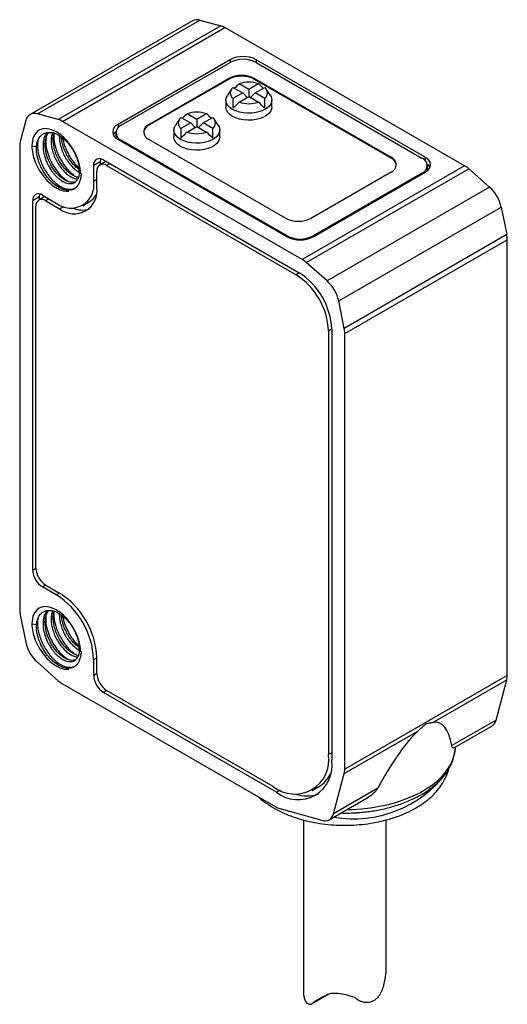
# Model space of a CAD drawing. Header units: millimetres. Extents: x 7 to 546, y 7 to 419.
# Tile 4 of 6: x 231 to 253, y 139 to 182. Entities that reach past the tile are written whole.
import ezdxf

# ---------------------------------------------------------------- set-up
doc = ezdxf.new("R2010")
doc.units = ezdxf.units.MM

msp = doc.modelspace()

# ---------------------------------------------------------------- linework, layer by layer
for p, q in [((238.998, 181.53), (231.927, 177.448)), ((232.246, 177.475), (239.318, 181.558)), ((239.318, 181.558), (240.23, 181.309)), ((240.23, 181.309), (233.159, 177.227)), ((233.339, 177.149), (240.41, 181.231)), ((250.833, 175.215), (240.41, 181.231)), ((240.636, 179.835), (235.757, 177.019)), ((235.899, 176.978), (240.636, 179.713)), ((240.636, 179.835), (240.636, 179.713)), ((249.121, 175.59), (241.768, 179.835)), ((241.768, 179.835), (241.768, 179.713)), ((241.768, 179.713), (248.98, 175.549)), ((237.101, 177.019), (240.565, 179.019)), ((240.565, 178.978), (237.101, 176.978)), ((240.565, 178.978), (240.565, 179.019)), ((241.697, 179.019), (247.637, 175.59)), ((241.697, 178.978), (241.697, 179.019)), ((247.637, 175.549), (241.697, 178.978)), ((240.693, 178.554), (240.516, 178.287)), ((240.758, 178.63), (241.181, 178.386)), ((241.449, 178.542), (241.027, 178.785)), ((241.872, 178.785), (241.449, 178.542)), ((241.449, 178.542), (241.449, 178.231)), ((241.718, 178.386), (242.141, 178.63)), ((242.383, 178.287), (242.206, 178.554)), ((240.449, 178.08), (240.449, 177.774)), ((241.181, 178.386), (240.758, 178.143)), ((241.027, 177.987), (241.449, 178.231)), ((241.181, 178.386), (241.377, 178.19)), ((241.449, 178.231), (241.872, 177.987)), ((241.718, 178.386), (241.522, 178.19)), ((242.141, 178.143), (241.718, 178.386)), ((242.449, 177.774), (242.449, 178.08)), ((231.743, 177.185), (231.503, 176.27)), ((233.159, 177.227), (232.246, 177.475)), ((243.762, 171.133), (233.339, 177.149)), ((238.43, 177.248), (238.253, 176.981)), ((238.496, 177.324), (238.918, 177.08)), ((239.187, 177.235), (238.764, 177.479)), ((239.609, 177.479), (239.187, 177.235)), ((239.187, 177.235), (239.187, 176.925)), ((239.455, 177.08), (239.878, 177.324)), ((240.12, 176.981), (239.943, 177.248)), ((235.757, 177.019), (235.757, 176.867)), ((237.101, 177.019), (237.101, 176.978)), ((238.187, 176.774), (238.187, 176.468)), ((238.918, 177.08), (238.496, 176.836)), ((238.764, 176.681), (239.187, 176.925)), ((238.918, 177.08), (239.114, 176.883)), ((239.187, 176.925), (239.609, 176.681)), ((239.455, 177.08), (239.259, 176.883)), ((239.878, 176.836), (239.455, 177.08)), ((240.187, 176.468), (240.187, 176.774)), ((232.94, 176.412), (232.847, 176.359)), ((235.664, 176.651), (235.664, 176.447)), ((235.665, 176.43), (235.664, 176.447)), ((235.757, 176.366), (243.111, 172.12)), ((243.111, 172.161), (235.899, 176.325)), ((235.899, 176.284), (235.899, 176.325)), ((243.04, 172.937), (237.101, 176.366)), ((231.479, 176.076), (231.479, 155.874)), ((232.01, 176.08), (232.211, 176.051)), ((232.494, 176.155), (232.586, 176.208)), ((235.121, 175.468), (243.641, 170.549)), ((247.637, 175.549), (247.637, 175.59)), ((249.121, 175.59), (249.121, 175.439)), ((234.123, 174.872), (234.058, 175.023)), ((234.979, 175.386), (234.697, 175.223)), ((234.697, 174.528), (234.697, 175.223)), ((235.228, 175.406), (234.962, 175.252)), ((234.979, 175.386), (234.979, 175.262)), ((235.404, 175.304), (235.262, 175.223)), ((235.262, 175.223), (243.5, 170.467)), ((250.833, 175.215), (243.762, 171.133)), ((243.942, 171.002), (251.013, 175.084)), ((249.214, 175.019), (249.214, 175.223)), ((249.214, 175.019), (249.214, 175.001)), ((251.013, 175.084), (251.925, 174.279)), ((234.838, 174.61), (234.697, 174.528)), ((234.838, 174.284), (234.838, 174.978)), ((247.637, 174.937), (244.172, 172.937)), ((244.242, 172.12), (249.121, 174.937)), ((248.98, 174.896), (244.242, 172.161)), ((248.98, 174.855), (248.98, 174.896)), ((251.925, 174.279), (244.854, 170.197)), ((232.328, 173.855), (232.045, 173.691)), ((232.576, 173.874), (232.311, 173.721)), ((232.328, 173.855), (232.328, 173.731)), ((232.469, 173.936), (233.07, 173.589)), ((232.752, 173.773), (232.611, 173.691)), ((232.045, 157.605), (232.045, 173.691)), ((232.186, 157.687), (232.186, 173.446)), ((232.611, 173.691), (233.212, 173.344)), ((233.212, 173.344), (233.384, 173.444)), ((234.22, 173.475), (234.503, 173.639)), ((245.358, 169.325), (252.429, 173.407)), ((252.429, 173.407), (252.669, 172.215)), ((243.111, 172.12), (243.111, 172.161)), ((244.242, 172.12), (244.242, 172.161)), ((252.669, 172.215), (245.598, 168.133)), ((245.621, 167.911), (252.692, 171.993)), ((252.692, 153.017), (252.692, 171.993)), ((244.854, 170.197), (243.942, 171.002)), ((243.641, 170.549), (243.5, 170.467)), ((245.598, 168.133), (245.358, 169.325)), ((245.056, 168.099), (244.914, 168.018)), ((244.914, 168.018), (244.914, 149.564)), ((245.056, 168.099), (245.056, 149.319)), ((245.621, 148.935), (245.621, 167.911)), ((232.045, 157.605), (232.186, 157.687)), ((232.611, 156.952), (232.469, 156.871)), ((233.07, 156.524), (232.469, 156.871)), ((232.611, 156.952), (233.212, 156.605)), ((233.212, 156.605), (233.07, 156.524)), ((231.503, 155.653), (231.743, 154.461)), ((232.01, 155.258), (232.211, 155.229)), ((232.494, 155.333), (232.586, 155.387)), ((232.94, 155.591), (232.847, 155.537)), ((234.123, 154.05), (234.058, 154.202)), ((232.246, 153.588), (233.159, 152.784)), ((234.697, 153.707), (234.838, 153.788)), ((234.697, 153.013), (234.697, 153.707)), ((234.838, 153.094), (234.838, 153.788)), ((234.838, 153.094), (234.697, 153.013)), ((252.692, 153.017), (245.621, 148.935)), ((249.46, 150.968), (252.668, 152.82)), ((252.202, 151.073), (252.668, 152.82)), ((233.339, 152.653), (242.701, 147.249)), ((235.262, 152.359), (235.121, 152.278)), ((242.651, 147.93), (235.121, 152.278)), ((242.51, 148.175), (235.262, 152.359)), ((252.202, 151.073), (250.273, 149.959)), ((245.597, 148.738), (248.806, 150.59)), ((250.372, 149.861), (252.019, 150.812)), ((250.438, 149.861), (250.44, 149.901)), ((245.056, 149.645), (244.914, 149.564)), ((245.131, 146.991), (245.597, 148.738)), ((242.812, 148.023), (242.651, 147.93)), ((244.21, 148.007), (244.493, 148.17)), ((247.06, 148.104), (245.131, 146.991)), ((244.947, 146.73), (246.594, 147.68)), ((242.701, 147.249), (244.622, 146.704)), ((243.821, 146.722), (243.821, 139.254)), ((247.421, 140.155), (247.421, 146.718)), ((244.187, 138.714), (244.942, 139.15)), ((244.679, 139.008), (244.247, 138.759)), ((244.78, 139.067), (244.882, 139.126))]:
    msp.add_line(p, q)
at = {"flags": 128}
for points in [[(242.383, 178.287), (242.423, 178.212), (242.448, 178.107), (242.44, 178), (242.398, 177.897), (242.323, 177.799), (242.219, 177.711), (242.088, 177.636), (241.936, 177.576), (241.767, 177.533), (241.588, 177.508), (241.403, 177.504), (241.22, 177.518), (241.045, 177.552), (240.884, 177.604), (240.742, 177.672), (240.624, 177.754), (240.535, 177.847), (240.476, 177.948), (240.45, 178.054), (240.459, 178.16), (240.501, 178.264), (240.516, 178.287)], [(242.449, 177.774), (242.44, 177.694), (242.398, 177.591), (242.323, 177.493), (242.219, 177.405), (242.088, 177.33), (241.936, 177.27), (241.767, 177.227), (241.588, 177.202), (241.403, 177.197), (241.22, 177.212), (241.045, 177.246), (240.884, 177.298), (240.742, 177.366), (240.624, 177.448), (240.535, 177.541), (240.476, 177.642), (240.45, 177.747), (240.449, 177.774)], [(240.12, 176.981), (240.16, 176.906), (240.186, 176.801), (240.177, 176.694), (240.135, 176.59), (240.06, 176.493), (239.956, 176.405), (239.825, 176.33), (239.673, 176.27), (239.504, 176.227), (239.325, 176.202), (239.14, 176.197), (238.958, 176.212), (238.783, 176.246), (238.621, 176.298), (238.48, 176.366), (238.362, 176.448), (238.272, 176.541), (238.213, 176.642), (238.188, 176.747), (238.196, 176.854), (238.238, 176.957), (238.253, 176.981)], [(240.187, 176.468), (240.177, 176.388), (240.135, 176.284), (240.06, 176.187), (239.956, 176.099), (239.825, 176.024), (239.673, 175.963), (239.504, 175.92), (239.325, 175.896), (239.14, 175.891), (238.958, 175.906), (238.783, 175.94), (238.621, 175.991), (238.48, 176.06), (238.362, 176.141), (238.272, 176.235), (238.213, 176.336), (238.188, 176.441), (238.187, 176.468)], [(234.998, 175.518), (234.988, 175.477), (234.979, 175.386)], [(232.346, 173.986), (232.336, 173.945), (232.328, 173.855)], [(245.717, 147.174), (245.941, 147.18), (246.346, 147.205), (246.746, 147.25), (247.138, 147.315), (247.519, 147.398), (247.887, 147.5), (248.238, 147.619), (248.571, 147.755), (248.882, 147.907), (249.17, 148.073), (249.433, 148.253), (249.669, 148.445), (249.875, 148.648), (250.051, 148.86), (250.196, 149.08), (250.308, 149.306), (250.386, 149.537), (250.43, 149.771), (250.438, 149.861)]]:
    msp.add_lwpolyline(points, dxfattribs=at)
for centre, radius, start, end in [((239.19, 181.164), 0.413, 72.0774, 117.7765), ((240.021, 180.57), 0.768, 59.5092, 74.1814), ((241.202, 178.744), 1.23, 62.6097, 117.3903), ((241.202, 178.621), 1.23, 62.6097, 117.3903), ((241.131, 177.927), 1.23, 62.6097, 117.3903), ((241.131, 177.886), 1.23, 62.6097, 117.3903), ((241.449, 177.531), 1.323, 71.3858, 108.6142), ((240.956, 178.386), 0.314, 128.9933, 231.0067), ((241.943, 178.386), 0.314, 308.9933, 51.0067), ((241.449, 179.242), 1.323, 251.3858, 288.6142), ((232.12, 177.113), 0.384, 70.7392, 169.2715), ((232.949, 176.488), 0.768, 59.5092, 74.1814), ((238.693, 177.08), 0.314, 128.9933, 231.0067), ((239.187, 176.225), 1.323, 71.3858, 108.6142), ((239.68, 177.08), 0.314, 308.9933, 51.0067), ((235.881, 176.692), 0.349, 110.7834, 249.2166), ((235.944, 176.369), 0.441, 128.0482, 152.8886), ((236.023, 176.651), 0.349, 110.7834, 249.2166), ((237.272, 176.605), 0.411, 114.703, 170.6238), ((237.225, 176.692), 0.349, 110.7834, 249.2166), ((232.247, 176.082), 0.768, 165.8238, 180.4933), ((239.187, 177.935), 1.323, 251.3858, 288.6142), ((234.955, 175.264), 0.262, 50.7967, 189.214), ((247.513, 175.264), 0.349, 290.7834, 69.2166), ((247.465, 175.176), 0.411, 9.3762, 65.297), ((248.856, 175.223), 0.349, 290.7834, 69.2166), ((248.998, 175.264), 0.349, 290.7834, 69.2166), ((235.097, 175.02), 0.262, 50.7967, 189.214), ((248.935, 174.94), 0.441, 27.1114, 51.9518), ((250.264, 174.243), 1.126, 48.3062, 59.6662), ((233.702, 174.373), 1.007, 231.1474, 8.8634), ((233.843, 174.128), 1.007, 231.1471, 8.8636), ((250.824, 173.062), 1.641, 12.1276, 47.8724), ((232.304, 173.733), 0.262, 50.7967, 189.214), ((232.445, 173.488), 0.262, 50.7967, 189.214), ((234.071, 174.365), 0.845, 300.7274, 331.0445), ((234.202, 174.366), 1.079, 247.6769, 285.7298), ((243.606, 174.029), 1.23, 242.6097, 297.3903), ((243.677, 173.253), 1.23, 242.6097, 297.3903), ((243.677, 173.212), 1.23, 242.6097, 297.3903), ((251.567, 171.987), 1.126, 0.3364, 11.6948), ((243.193, 170.161), 1.126, 48.3062, 59.6662), ((241.844, 167.878), 3.074, 2.6055, 57.3945), ((241.985, 167.959), 3.074, 2.6055, 57.3945), ((243.753, 168.98), 1.641, 12.1276, 47.8724), ((244.496, 167.905), 1.126, 0.3364, 11.6948), ((232.966, 157.647), 0.922, 182.6055, 237.3945), ((233.107, 157.729), 0.922, 182.6055, 237.3945), ((231.317, 153.633), 3.525, 2.5202, 57.4798), ((231.175, 153.552), 3.525, 2.5201, 57.4799), ((232.605, 155.881), 1.126, 180.3364, 191.6948), ((233.347, 154.805), 1.641, 192.1276, 227.8724), ((233.907, 153.625), 1.126, 228.3062, 239.6662), ((235.618, 153.055), 0.922, 182.6055, 237.3945), ((235.759, 153.136), 0.922, 182.6055, 237.3945), ((251.927, 153.01), 0.766, 345.616, 0.5075), ((251.799, 151.16), 0.412, 302.158, 347.6942), ((243.444, 149.334), 1.488, 231.1301, 8.8806), ((243.585, 149.089), 1.488, 231.1301, 8.8806), ((244.856, 148.928), 0.766, 345.616, 0.5075), ((243.834, 149.266), 1.279, 300.9874, 334.9765), ((245.988, 151.89), 5.121, 260.4585, 322.6869), ((243.979, 149.261), 1.496, 250.4504, 289.8299), ((244.754, 147.065), 0.384, 249.9239, 348.8894)]:
    msp.add_arc(centre, radius, start, end)
for centre, major_axis, ratio, start_param, end_param in [((238.754, 171.155), (3.015, 7.934), 0.195473, 0.361135, 0.437856), ((244.145, 171.155), (-3.015, 7.934), 0.195473, 5.84533, 5.92205), ((244.145, 171.155), (-3.015, 7.934), 0.195473, 0.424344, 0.526538), ((238.754, 174.267), (3.347, 4.436), 0.122818, 0.674801, 0.776996), ((244.145, 174.267), (-3.347, 4.436), 0.122818, 5.50619, 5.608384), ((238.754, 171.155), (3.015, 7.934), 0.195473, 5.756647, 5.858842), ((236.491, 169.849), (3.015, 7.934), 0.195473, 0.361135, 0.436554), ((241.882, 169.849), (-3.015, 7.934), 0.195473, 5.84533, 5.92205), ((241.882, 169.849), (-3.015, 7.934), 0.195473, 0.424344, 0.526538), ((236.491, 169.849), (3.015, 7.934), 0.195473, 5.756647, 5.858842), ((236.491, 172.961), (3.347, 4.436), 0.122818, 0.674801, 0.776996), ((241.882, 172.961), (-3.347, 4.436), 0.122818, 5.50619, 5.608384), ((246.16, 139.648), (3.545, 11.306), 0.19853, 5.918287, 6.384533), ((246.16, 139.648), (3.545, 11.306), 0.19853, 0.323998, 0.790244)]:
    msp.add_ellipse(centre, major_axis=major_axis, ratio=ratio, start_param=start_param, end_param=end_param)
for points, knots in [([(234.127, 174.863), (234.127, 175.022), (234.1, 175.197), (233.995, 175.551), (233.917, 175.731), (233.722, 176.069), (233.605, 176.227), (233.35, 176.497), (233.211, 176.608), (232.934, 176.769), (232.796, 176.817), (232.539, 176.843), (232.422, 176.821), (232.225, 176.708), (232.146, 176.618), (232.038, 176.384), (232.01, 176.24), (232.01, 176.08)], [0, 0, 0, 0, 0.125, 0.125, 0.25, 0.25, 0.375, 0.375, 0.5, 0.5, 0.625, 0.625, 0.75, 0.75, 0.875, 0.875, 1, 1, 1, 1]), ([(232.211, 176.051), (232.224, 176.24), (232.283, 176.398), (232.472, 176.612), (232.602, 176.668), (232.748, 176.669)], [0, 0, 0, 0, 0.5, 0.5, 1, 1, 1, 1]), ([(232.271, 176.322), (232.264, 176.273), (232.245, 176.149), (232.26, 175.923), (232.309, 175.658), (232.397, 175.389), (232.516, 175.128), (232.664, 174.883), (232.833, 174.664), (233.018, 174.479), (233.173, 174.361), (233.291, 174.293), (233.37, 174.255), (233.488, 174.21), (233.632, 174.182), (233.781, 174.198), (233.883, 174.242), (233.946, 174.284), (233.972, 174.312), (233.98, 174.322)], [0, 0, 0, 0, 0.048436, 0.123133, 0.197824, 0.27252, 0.347213, 0.421906, 0.496601, 0.571293, 0.64599, 0.678518, 0.709668, 0.73944, 0.820321, 0.888821, 0.944921, 0.982309, 1, 1, 1, 1]), ([(232.675, 176.654), (232.642, 176.611), (232.577, 176.526), (232.515, 176.356), (232.501, 176.222), (232.494, 176.155)], [0, 0, 0, 0, 0.330928, 0.665464, 1, 1, 1, 1]), ([(232.586, 176.208), (232.593, 176.275), (232.608, 176.409), (232.662, 176.564), (232.717, 176.637), (232.74, 176.667)], [0, 0, 0, 0, 0.371242, 0.742484, 1, 1, 1, 1]), ([(232.614, 176.402), (232.612, 176.308), (232.607, 176.105), (232.687, 175.765), (232.82, 175.423), (232.994, 175.118), (233.189, 174.864), (233.385, 174.668), (233.514, 174.582), (233.572, 174.542)], [0, 0, 0, 0, 0.140831, 0.305312, 0.462161, 0.611413, 0.753038, 0.887037, 1, 1, 1, 1]), ([(232.748, 176.669), (232.772, 176.669), (232.818, 176.67), (232.891, 176.661), (232.963, 176.643), (233.035, 176.619), (233.106, 176.588), (233.264, 176.504), (233.476, 176.334), (233.679, 176.087), (233.802, 175.895), (233.888, 175.733), (233.963, 175.562), (234.021, 175.383), (234.062, 175.2), (234.069, 175.084), (234.072, 175.025)], [0, 0, 0, 0, 0.043524, 0.085902, 0.127134, 0.16722, 0.20616, 0.243954, 0.425304, 0.550569, 0.619315, 0.689378, 0.762478, 0.838615, 0.917789, 1, 1, 1, 1]), ([(232.847, 176.359), (232.847, 176.288), (232.846, 176.147), (232.888, 175.917), (232.958, 175.686), (233.058, 175.46), (233.182, 175.248), (233.324, 175.058), (233.48, 174.897), (233.643, 174.77), (233.805, 174.686), (233.931, 174.644), (233.995, 174.646), (234.013, 174.647)], [0, 0, 0, 0, 0.096346, 0.192692, 0.289037, 0.385383, 0.481729, 0.578075, 0.674421, 0.770767, 0.867112, 0.963458, 1, 1, 1, 1]), ([(232.909, 176.649), (232.897, 176.618), (232.862, 176.533), (232.853, 176.427), (232.847, 176.359)], [0, 0, 0, 0, 0.3571708, 1, 1, 1, 1]), ([(234.043, 174.703), (233.994, 174.714), (233.895, 174.737), (233.735, 174.825), (233.573, 174.95), (233.417, 175.111), (233.274, 175.301), (233.15, 175.513), (233.05, 175.739), (232.98, 175.971), (232.938, 176.2), (232.939, 176.342), (232.94, 176.412)], [0, 0, 0, 0, 0.0949342, 0.195497, 0.2960599, 0.3966228, 0.4971857, 0.5977485, 0.6983114, 0.7988743, 0.8994371, 1, 1, 1, 1]), ([(232.94, 176.412), (232.944, 176.482), (232.949, 176.562), (232.974, 176.626), (232.977, 176.635)], [0, 0, 0, 0, 0.862206, 1, 1, 1, 1]), ([(232.97, 176.614), (232.966, 176.534), (232.956, 176.335), (233.022, 176.042), (233.115, 175.775), (233.207, 175.573), (233.318, 175.376), (233.447, 175.19), (233.59, 175.019), (233.745, 174.873), (233.873, 174.772), (233.946, 174.735), (233.965, 174.725)], [0, 0, 0, 0, 0.119936, 0.294224, 0.384388, 0.476397, 0.570262, 0.665992, 0.763559, 0.862997, 0.964282, 1, 1, 1, 1]), ([(233.201, 176.563), (233.2, 176.492), (233.2, 176.351), (233.241, 176.121), (233.312, 175.89), (233.411, 175.664), (233.535, 175.452), (233.678, 175.262), (233.834, 175.102), (233.971, 174.991), (234.052, 174.95), (234.08, 174.937)], [0, 0, 0, 0, 0.117384, 0.234769, 0.352153, 0.469538, 0.586922, 0.704306, 0.821691, 0.939075, 1, 1, 1, 1]), ([(234.054, 175.062), (234.011, 175.093), (233.915, 175.163), (233.77, 175.316), (233.627, 175.505), (233.504, 175.718), (233.404, 175.944), (233.335, 176.174), (233.299, 176.35), (233.298, 176.441), (233.297, 176.46)], [0, 0, 0, 0, 0.111226, 0.252867, 0.394508, 0.536149, 0.67779, 0.819431, 0.961072, 1, 1, 1, 1]), ([(233.347, 176.424), (233.37, 176.312), (233.407, 176.134), (233.507, 175.889), (233.605, 175.693), (233.721, 175.503), (233.854, 175.328), (233.964, 175.201), (234.031, 175.144), (234.047, 175.131)], [0, 0, 0, 0, 0.231494, 0.370325, 0.511975, 0.656398, 0.803631, 0.953666, 1, 1, 1, 1]), ([(232.01, 176.08), (232.01, 175.864), (232.062, 175.619), (232.252, 175.138), (232.39, 174.903), (232.716, 174.505), (232.904, 174.343), (233.276, 174.137), (233.462, 174.092), (233.621, 174.113)], [0, 0, 0, 0, 0.25, 0.25, 0.5, 0.5, 0.75, 0.75, 1, 1, 1, 1]), ([(233.622, 174.143), (233.467, 174.138), (233.29, 174.196), (232.943, 174.421), (232.774, 174.586), (232.49, 174.976), (232.375, 175.199), (232.229, 175.643), (232.198, 175.862), (232.211, 176.051)], [0, 0, 0, 0, 0.25, 0.25, 0.5, 0.5, 0.75, 0.75, 1, 1, 1, 1]), ([(232.494, 176.155), (232.493, 176.122), (232.491, 176.057), (232.497, 175.955), (232.51, 175.854), (232.529, 175.753), (232.553, 175.655), (232.582, 175.559), (232.615, 175.466), (232.652, 175.376), (232.691, 175.291), (232.733, 175.21), (232.777, 175.133), (232.821, 175.062), (232.867, 174.995), (232.913, 174.933), (232.958, 174.875), (233.004, 174.823), (233.048, 174.775), (233.092, 174.732), (233.134, 174.692), (233.175, 174.657), (233.215, 174.626), (233.253, 174.598), (233.361, 174.523), (233.547, 174.437), (233.819, 174.426), (234.003, 174.573), (234.072, 174.783), (234.088, 174.92), (234.087, 174.994), (234.087, 175.028)], [0, 0, 0, 0, 0.029688, 0.05866, 0.086915, 0.114447, 0.141258, 0.167353, 0.192731, 0.21739, 0.241327, 0.264543, 0.287041, 0.308822, 0.329884, 0.350226, 0.369847, 0.388746, 0.406927, 0.424389, 0.441133, 0.457158, 0.472463, 0.487046, 0.500909, 0.598279, 0.700481, 0.849397, 0.924404, 0.964914, 1, 1, 1, 1]), ([(233.906, 174.517), (233.838, 174.502), (233.696, 174.472), (233.431, 174.579), (233.16, 174.79), (232.912, 175.095), (232.719, 175.458), (232.595, 175.849), (232.589, 176.089), (232.586, 176.208)], [0, 0, 0, 0, 0.13581, 0.279841, 0.423873, 0.567905, 0.711937, 0.855968, 1, 1, 1, 1]), ([(234.149, 174.873), (234.148, 174.859), (234.148, 174.83), (234.142, 174.774), (234.129, 174.682), (234.103, 174.575), (234.059, 174.451), (233.997, 174.34), (233.91, 174.246), (233.815, 174.186), (233.719, 174.152), (233.653, 174.146), (233.622, 174.143)], [0, 0, 0, 0, 0.03269, 0.063861, 0.127234, 0.252929, 0.350796, 0.503376, 0.648832, 0.780013, 0.897039, 1, 1, 1, 1]), ([(234.127, 154.042), (234.127, 154.2), (234.1, 154.375), (233.995, 154.729), (233.917, 154.909), (233.722, 155.247), (233.605, 155.405), (233.35, 155.675), (233.211, 155.787), (232.934, 155.947), (232.796, 155.995), (232.539, 156.021), (232.422, 155.999), (232.225, 155.886), (232.146, 155.796), (232.038, 155.562), (232.01, 155.418), (232.01, 155.258)], [0, 0, 0, 0, 0.125, 0.125, 0.25, 0.25, 0.375, 0.375, 0.5, 0.5, 0.625, 0.625, 0.75, 0.75, 0.875, 0.875, 1, 1, 1, 1]), ([(232.211, 155.229), (232.224, 155.418), (232.283, 155.576), (232.472, 155.79), (232.602, 155.846), (232.748, 155.847)], [0, 0, 0, 0, 0.5, 0.5, 1, 1, 1, 1]), ([(232.675, 155.832), (232.642, 155.79), (232.577, 155.704), (232.515, 155.534), (232.501, 155.4), (232.494, 155.333)], [0, 0, 0, 0, 0.3309277, 0.6654638, 1, 1, 1, 1]), ([(232.586, 155.387), (232.593, 155.453), (232.608, 155.587), (232.662, 155.742), (232.717, 155.815), (232.74, 155.845)], [0, 0, 0, 0, 0.371242, 0.742484, 1, 1, 1, 1]), ([(232.748, 155.847), (232.772, 155.847), (232.818, 155.849), (232.891, 155.839), (232.963, 155.822), (233.035, 155.797), (233.106, 155.766), (233.264, 155.682), (233.476, 155.512), (233.679, 155.265), (233.802, 155.073), (233.888, 154.911), (233.963, 154.74), (234.021, 154.561), (234.062, 154.378), (234.069, 154.262), (234.072, 154.204)], [0, 0, 0, 0, 0.043524, 0.085902, 0.127134, 0.16722, 0.20616, 0.243954, 0.425304, 0.550569, 0.619315, 0.689378, 0.762478, 0.838615, 0.917789, 1, 1, 1, 1]), ([(232.909, 155.827), (232.897, 155.796), (232.862, 155.711), (232.853, 155.605), (232.847, 155.537)], [0, 0, 0, 0, 0.357171, 1, 1, 1, 1]), ([(232.94, 155.591), (232.944, 155.66), (232.949, 155.74), (232.974, 155.804), (232.977, 155.813)], [0, 0, 0, 0, 0.862206, 1, 1, 1, 1]), ([(232.97, 155.793), (232.966, 155.712), (232.956, 155.514), (233.022, 155.22), (233.115, 154.954), (233.207, 154.751), (233.318, 154.554), (233.447, 154.368), (233.59, 154.198), (233.745, 154.051), (233.873, 153.951), (233.946, 153.913), (233.965, 153.903)], [0, 0, 0, 0, 0.119936, 0.294224, 0.384388, 0.476397, 0.570262, 0.665992, 0.763559, 0.862997, 0.964282, 1, 1, 1, 1]), ([(233.201, 155.741), (233.2, 155.671), (233.2, 155.529), (233.241, 155.3), (233.312, 155.068), (233.411, 154.842), (233.535, 154.631), (233.678, 154.44), (233.834, 154.281), (233.971, 154.169), (234.052, 154.129), (234.08, 154.115)], [0, 0, 0, 0, 0.117384, 0.234769, 0.352153, 0.469538, 0.586922, 0.704306, 0.821691, 0.939075, 1, 1, 1, 1]), ([(232.01, 155.258), (232.01, 155.042), (232.062, 154.797), (232.252, 154.316), (232.39, 154.081), (232.716, 153.683), (232.904, 153.521), (233.276, 153.315), (233.462, 153.27), (233.621, 153.291)], [0, 0, 0, 0, 0.25, 0.25, 0.5, 0.5, 0.75, 0.75, 1, 1, 1, 1]), ([(232.271, 155.5), (232.264, 155.451), (232.245, 155.327), (232.26, 155.101), (232.309, 154.836), (232.397, 154.567), (232.516, 154.306), (232.664, 154.061), (232.833, 153.842), (233.018, 153.657), (233.173, 153.54), (233.291, 153.471), (233.37, 153.433), (233.488, 153.388), (233.632, 153.361), (233.781, 153.376), (233.883, 153.42), (233.946, 153.462), (233.972, 153.491), (233.98, 153.5)], [0, 0, 0, 0, 0.048436, 0.123133, 0.197824, 0.27252, 0.347213, 0.421906, 0.496601, 0.571293, 0.64599, 0.678518, 0.709668, 0.73944, 0.820321, 0.888821, 0.944921, 0.982309, 1, 1, 1, 1]), ([(232.494, 155.333), (232.493, 155.3), (232.491, 155.235), (232.497, 155.133), (232.51, 155.032), (232.529, 154.932), (232.553, 154.833), (232.582, 154.737), (232.615, 154.644), (232.652, 154.554), (232.691, 154.469), (232.733, 154.388), (232.777, 154.312), (232.821, 154.24), (232.867, 154.173), (232.913, 154.111), (232.958, 154.054), (233.004, 154.001), (233.048, 153.953), (233.092, 153.91), (233.134, 153.871), (233.175, 153.835), (233.215, 153.804), (233.253, 153.776), (233.361, 153.702), (233.547, 153.615), (233.819, 153.605), (234.003, 153.751), (234.072, 153.961), (234.088, 154.098), (234.087, 154.172), (234.087, 154.207)], [0, 0, 0, 0, 0.029688, 0.05866, 0.086915, 0.114447, 0.141258, 0.167353, 0.192731, 0.21739, 0.241327, 0.264543, 0.287041, 0.308822, 0.329884, 0.350226, 0.369847, 0.388746, 0.406927, 0.424389, 0.441133, 0.457158, 0.472463, 0.487046, 0.500909, 0.598279, 0.700481, 0.849397, 0.924404, 0.964914, 1, 1, 1, 1]), ([(233.906, 153.695), (233.838, 153.68), (233.696, 153.651), (233.431, 153.757), (233.16, 153.968), (232.912, 154.273), (232.719, 154.637), (232.595, 155.027), (232.589, 155.267), (232.586, 155.387)], [0, 0, 0, 0, 0.13581, 0.279841, 0.423873, 0.567905, 0.711937, 0.855968, 1, 1, 1, 1]), ([(232.614, 155.58), (232.612, 155.486), (232.607, 155.284), (232.687, 154.943), (232.82, 154.602), (232.994, 154.296), (233.189, 154.042), (233.385, 153.846), (233.514, 153.76), (233.572, 153.72)], [0, 0, 0, 0, 0.140831, 0.305312, 0.462161, 0.611413, 0.753038, 0.887037, 1, 1, 1, 1]), ([(232.847, 155.537), (232.847, 155.467), (232.846, 155.325), (232.888, 155.095), (232.958, 154.864), (233.058, 154.638), (233.182, 154.426), (233.324, 154.236), (233.48, 154.075), (233.643, 153.948), (233.805, 153.864), (233.931, 153.822), (233.995, 153.824), (234.013, 153.825)], [0, 0, 0, 0, 0.096346, 0.192692, 0.289037, 0.385383, 0.481729, 0.578075, 0.674421, 0.770767, 0.867112, 0.963458, 1, 1, 1, 1]), ([(234.043, 153.881), (233.994, 153.892), (233.895, 153.915), (233.735, 154.003), (233.573, 154.128), (233.417, 154.29), (233.274, 154.48), (233.15, 154.692), (233.05, 154.918), (232.98, 155.149), (232.938, 155.378), (232.939, 155.52), (232.94, 155.591)], [0, 0, 0, 0, 0.094934, 0.195497, 0.29606, 0.396623, 0.497186, 0.597749, 0.698311, 0.798874, 0.899437, 1, 1, 1, 1]), ([(234.054, 154.24), (234.011, 154.271), (233.915, 154.342), (233.77, 154.494), (233.627, 154.684), (233.504, 154.896), (233.404, 155.122), (233.335, 155.352), (233.299, 155.528), (233.298, 155.619), (233.297, 155.639)], [0, 0, 0, 0, 0.111226, 0.252867, 0.394508, 0.536149, 0.67779, 0.819431, 0.961072, 1, 1, 1, 1]), ([(233.347, 155.602), (233.37, 155.491), (233.407, 155.313), (233.507, 155.068), (233.605, 154.871), (233.721, 154.681), (233.854, 154.506), (233.964, 154.38), (234.031, 154.322), (234.047, 154.309)], [0, 0, 0, 0, 0.231494, 0.370325, 0.511975, 0.656398, 0.803631, 0.953666, 1, 1, 1, 1]), ([(233.622, 153.321), (233.467, 153.316), (233.29, 153.374), (232.943, 153.599), (232.774, 153.764), (232.49, 154.154), (232.375, 154.378), (232.229, 154.821), (232.198, 155.04), (232.211, 155.229)], [0, 0, 0, 0, 0.25, 0.25, 0.5, 0.5, 0.75, 0.75, 1, 1, 1, 1]), ([(234.149, 154.052), (234.148, 154.037), (234.148, 154.008), (234.142, 153.952), (234.129, 153.86), (234.103, 153.753), (234.059, 153.629), (233.997, 153.518), (233.91, 153.424), (233.815, 153.364), (233.719, 153.33), (233.653, 153.324), (233.622, 153.321)], [0, 0, 0, 0, 0.03269, 0.063861, 0.127234, 0.252929, 0.350796, 0.503376, 0.648832, 0.780013, 0.897039, 1, 1, 1, 1]), ([(248.806, 150.59), (248.865, 150.644), (248.923, 150.698), (249.009, 150.779), (249.038, 150.806), (249.095, 150.858), (249.124, 150.883), (249.183, 150.917), (249.21, 150.924), (249.263, 150.936), (249.289, 150.94), (249.364, 150.952), (249.413, 150.96), (249.46, 150.968)], [0, 0, 0, 0, 0.25, 0.25, 0.375, 0.375, 0.5, 0.5, 0.625, 0.625, 0.75, 0.75, 1, 1, 1, 1]), ([(245.456, 147.024), (245.511, 147.022), (245.696, 147.017), (245.934, 147.024), (246.202, 147.04), (246.43, 147.059), (246.699, 147.091), (246.978, 147.135), (247.264, 147.191), (247.552, 147.259), (247.839, 147.341), (248.12, 147.436), (248.394, 147.544), (248.658, 147.664), (248.91, 147.796), (249.148, 147.941), (249.371, 148.096), (249.577, 148.263), (249.764, 148.44), (249.932, 148.628), (250.078, 148.824), (250.202, 149.03), (250.302, 149.243), (250.376, 149.464), (250.423, 149.674), (250.432, 149.81), (250.436, 149.869)], [0, 0, 0, 0, 0.0221944, 0.0745516, 0.0957841, 0.1309747, 0.1674232, 0.2064279, 0.247021, 0.2888164, 0.3315096, 0.3748895, 0.4188051, 0.4631472, 0.5078358, 0.5528112, 0.5980267, 0.6434257, 0.6889644, 0.7345999, 0.7802953, 0.8260325, 0.8718317, 0.9177732, 0.9640145, 1, 1, 1, 1]), ([(250.369, 149.865), (250.352, 149.858), (250.326, 149.848), (250.29, 149.89), (250.279, 149.936), (250.273, 149.959)], [0, 0, 0, 0, 0.501738, 0.751435, 1, 1, 1, 1]), ([(241.852, 147.738), (241.867, 147.724), (241.972, 147.618), (242.214, 147.436), (242.598, 147.191), (243.07, 146.963), (243.568, 146.783), (244.062, 146.653), (244.528, 146.565), (245.01, 146.509), (245.503, 146.484), (246.002, 146.493), (246.499, 146.536), (246.978, 146.611), (247.469, 146.724), (247.949, 146.876), (248.402, 147.068), (248.755, 147.259), (249.025, 147.436), (249.229, 147.591), (249.413, 147.752), (249.571, 147.912), (249.714, 148.081), (249.846, 148.262), (249.979, 148.487), (250.086, 148.716), (250.126, 148.876), (250.142, 148.938)], [0, 0, 0, 0, 0.00738, 0.052379, 0.102936, 0.159029, 0.218873, 0.264133, 0.309697, 0.355603, 0.401894, 0.44861, 0.495796, 0.542759, 0.587353, 0.642913, 0.694059, 0.740799, 0.772818, 0.801897, 0.828048, 0.857073, 0.88048, 0.907229, 0.938896, 0.976274, 1, 1, 1, 1]), ([(246.591, 147.684), (246.685, 147.742), (246.824, 147.827), (246.977, 147.977), (247.032, 148.061), (247.06, 148.104)], [0, 0, 0, 0, 0.501753, 0.746779, 1, 1, 1, 1]), ([(247.364, 139.726), (247.377, 139.79), (247.403, 139.92), (247.424, 140.069), (247.418, 140.138), (247.416, 140.155)], [0, 0, 0, 0, 0.421226, 0.854682, 1, 1, 1, 1]), ([(246.07, 138.979), (246.128, 138.929), (246.19, 138.887), (246.324, 138.821), (246.395, 138.797), (246.539, 138.773), (246.614, 138.773), (246.758, 138.798), (246.827, 138.822), (247.024, 138.935), (247.132, 139.061), (247.287, 139.365), (247.335, 139.543), (247.364, 139.726)], [0, 0, 0, 0, 0.125, 0.125, 0.25, 0.25, 0.375, 0.375, 0.5, 0.5, 0.75, 0.75, 1, 1, 1, 1]), ([(243.822, 139.254), (243.823, 139.202), (243.826, 139.094), (243.861, 138.922), (243.939, 138.76), (244.072, 138.679), (244.182, 138.702), (244.233, 138.747), (244.247, 138.759)], [0, 0, 0, 0, 0.134994, 0.277155, 0.501318, 0.72667, 0.925419, 1, 1, 1, 1]), ([(244.78, 139.067), (244.846, 139.127), (244.939, 139.161), (245.156, 139.188), (245.28, 139.181), (245.52, 139.147), (245.641, 139.12), (245.866, 139.058), (245.973, 139.022), (246.07, 138.979)], [0, 0, 0, 0, 0.25, 0.25, 0.5, 0.5, 0.75, 0.75, 1, 1, 1, 1])]:
    msp.add_open_spline(points, degree=3, knots=knots)
msp.add_open_spline([(244.247, 138.759), (244.381, 138.872), (244.553, 138.97), (244.78, 139.067)], degree=3)

doc.saveas('drawing.dxf')
